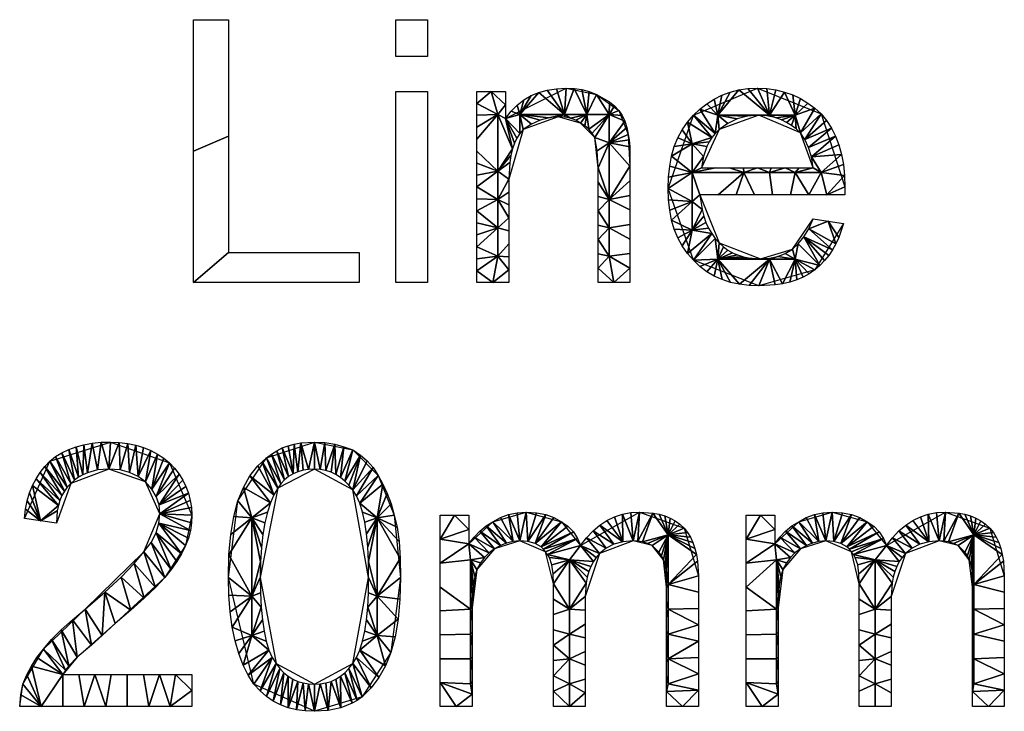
# Model space of a CAD drawing. Header units: millimetres. Extents: x -250 to 1250, y -565 to 125.
# Tile 1 of 4: x -95 to 91, y -565 to -434. Entities that reach past the tile are written whole.
import ezdxf

# ---------------------------------------------------------------- set-up
doc = ezdxf.new("R2010")
doc.units = ezdxf.units.MM
doc.header["$MEASUREMENT"] = 0
doc.layers.add('Default', color=18, linetype='Continuous', true_color=0x000000)

msp = doc.modelspace()

# ---------------------------------------------------------------- linework, layer by layer
at = {"layer": 'Default'}
for points in [[(-62.2, -484.19), (-62.2, -434.49), (-55.57, -434.49), (-55.57, -478.46), (-30.87, -478.46), (-30.87, -484.19), (-62.2, -484.19)], [(-23.95, -441.42), (-23.95, -434.49), (-17.92, -434.49), (-17.92, -441.42), (-23.95, -441.42)], [(-23.95, -484.19), (-23.95, -448.04), (-17.92, -448.04), (-17.92, -484.19), (-23.95, -484.19)], [(-8.58, -484.19), (-8.58, -448.04), (-3.16, -448.04), (-3.16, -453.16), (-3.16, -453.16), (8.28, -447.44), (14.01, -448.64), (18.22, -451.66), (20.03, -456.17), (20.33, -462.2), (20.33, -484.19), (14.31, -484.19), (14.31, -462.5), (14.31, -462.5), (13.7, -456.78), (10.99, -454.07), (6.78, -452.86), (0.15, -455.27), (-2.56, -464.61), (-2.56, -484.19), (-8.58, -484.19)], [(54.97, -472.14), (60.69, -473.04), (60.69, -473.04), (55.27, -481.78), (44.73, -484.79), (32.38, -479.97), (27.56, -466.42), (32.38, -452.56), (44.43, -447.44), (56.48, -452.26), (60.99, -466.11), (60.99, -467.62), (33.58, -467.62), (33.58, -467.62), (37.2, -476.66), (45.03, -479.67), (51.05, -477.86)], [(33.89, -462.5), (54.97, -462.5), (54.97, -462.5), (52.56, -455.87), (44.73, -452.56), (37.2, -455.27)], [(-62.5, -558.28), (-62.5, -564.31), (-95.03, -564.31), (-95.03, -564.31), (-94.43, -560.09), (-90.51, -553.46), (-82.68, -545.93), (-71.54, -535.09), (-68.52, -527.86), (-71.23, -521.84), (-78.16, -519.43), (-85.39, -522.14), (-88.1, -529.67), (-94.13, -528.77), (-94.13, -528.77), (-89.31, -517.92), (-77.86, -514.31), (-66.72, -518.22), (-62.5, -528.16), (-63.7, -533.89), (-67.62, -539.91), (-76.96, -548.64), (-84.19, -554.97), (-86.9, -558.28), (-62.5, -558.28)], [(-55.57, -539.91), (-53.77, -525.45), (-48.34, -517.32), (-39.31, -514.31), (-32.08, -515.81), (-27.26, -520.63), (-24.25, -528.16), (-23.04, -539.91), (-24.85, -554.07), (-30.27, -562.5), (-39.31, -565.21), (-50.75, -560.09)], [(-49.55, -539.91), (-46.54, -556.17), (-39.31, -560.09), (-32.08, -556.17), (-29.07, -539.91), (-32.08, -523.34), (-39.31, -519.43), (-46.23, -523.04)], [(-15.51, -564.31), (-15.51, -528.16), (-10.09, -528.16), (-10.09, -533.58), (-10.09, -533.58), (-5.57, -529.37), (0.75, -527.56), (7.38, -529.37), (10.99, -533.89), (22.14, -527.56), (30.57, -530.57), (33.28, -539.61), (33.28, -564.31), (27.26, -564.31), (27.26, -541.72), (27.26, -541.72), (26.66, -536.6), (24.55, -533.89), (20.93, -532.98), (14.61, -535.39), (11.9, -543.52), (11.9, -564.31), (5.87, -564.31), (5.87, -541.11), (5.87, -541.11), (4.37, -535.09), (-0.45, -532.98), (-5.27, -534.49), (-8.58, -538.4), (-9.49, -545.63), (-9.49, -564.31), (-15.51, -564.31)], [(42.32, -564.31), (42.32, -528.16), (47.74, -528.16), (47.74, -533.58), (47.74, -533.58), (52.26, -529.37), (58.58, -527.56), (65.21, -529.37), (68.83, -533.89), (79.97, -527.56), (88.4, -530.57), (91.11, -539.61), (91.11, -564.31), (85.09, -564.31), (85.09, -541.72), (85.09, -541.72), (84.49, -536.6), (82.38, -533.89), (78.77, -532.98), (72.44, -535.39), (69.73, -543.52), (69.73, -564.31), (63.7, -564.31), (63.7, -541.11), (63.7, -541.11), (62.2, -535.09), (57.38, -532.98), (52.56, -534.49), (49.25, -538.4), (48.34, -545.63), (48.34, -564.31), (42.32, -564.31)]]:
    msp.add_lwpolyline(points, close=True, dxfattribs=at)

# ---------------------------------------------------------------- meshes
mesh = msp.add_polyface(dxfattribs=at)
corners = [(-62.2, -484.19), (-62.2, -459.34), (-62.2, -434.49), (-55.57, -434.49), (-55.57, -456.48), (-55.57, -478.46), (-30.87, -478.46), (-30.87, -484.19)]
mesh.append_faces([[corners[k] for k in face] for face in [(1, 2, 3, 4), (0, 1, 4, 5), (5, 6, 7, 0)]])
mesh = msp.add_polyface(dxfattribs=at)
corners = [(-23.95, -434.49), (-23.95, -441.42), (-17.92, -434.49), (-17.92, -441.42)]
mesh.append_faces([[corners[k] for k in face] for face in [(3, 1, 0, 2)]])
mesh = msp.add_polyface(dxfattribs=at)
corners = [(-23.95, -448.04), (-23.95, -484.19), (-17.92, -448.04), (-17.92, -484.19)]
mesh.append_faces([[corners[k] for k in face] for face in [(3, 1, 0, 2)]])
mesh = msp.add_polyface(dxfattribs=at)
corners = [(-8.58, -484.19), (-8.58, -481.93), (-8.58, -479.67), (-8.58, -477.41), (-8.58, -475.15), (-8.58, -472.89), (-8.58, -470.63), (-8.58, -468.37), (-8.58, -466.11), (-8.58, -463.86), (-8.58, -461.6), (-8.58, -459.34), (-8.58, -457.08), (-8.58, -454.82), (-8.58, -452.56), (-8.58, -450.3), (-8.58, -448.04), (-5.87, -448.04), (-3.16, -448.04), (-3.16, -450.6), (-3.16, -453.16), (-2.1, -451.79), (-0.95, -450.62), (0.3, -449.63), (1.66, -448.83), (3.13, -448.22), (4.72, -447.78), (6.43, -447.53), (8.28, -447.44), (9.81, -447.5), (11.26, -447.7), (12.65, -448.08), (14.01, -448.64), (16.45, -450.04), (17.44, -450.8), (18.22, -451.66), (18.84, -452.62), (19.35, -453.69), (19.75, -454.88), (20.03, -456.17), (20.2, -457.2), (20.29, -458.51), (20.33, -462.2), (20.33, -464.95), (20.33, -467.7), (20.33, -470.44), (20.33, -473.19), (20.33, -475.94), (20.33, -478.69), (20.33, -481.44), (20.33, -484.19), (17.32, -484.19), (14.31, -484.19), (14.31, -481.48), (14.31, -478.77), (14.31, -476.05), (14.31, -473.34), (14.31, -470.63), (14.31, -467.92), (14.31, -465.21), (14.31, -462.5), (14.12, -459.3), (13.7, -456.78), (13.2, -455.93), (12.58, -455.2), (11.84, -454.57), (10.99, -454.07), (10.08, -453.5), (9.11, -453.12), (8.03, -452.92), (6.78, -452.86), (5.02, -453.03), (3.35, -453.5), (1.74, -454.26), (0.15, -455.27), (-0.48, -456.01), (-1.04, -456.86), (-1.5, -457.83), (-1.88, -458.92), (-2.18, -460.15), (-2.39, -461.5), (-2.56, -464.61), (-2.56, -467.06), (-2.56, -469.5), (-2.56, -471.95), (-2.56, -474.4), (-2.56, -476.84), (-2.56, -479.29), (-2.56, -481.74), (-2.56, -484.19), (-5.57, -484.19), (-4.66, -452.43), (-4.66, -463.14), (-0.45, -452.43), (7.98, -452.43), (-4.66, -468.49), (-4.66, -473.85), (-4.66, -479.2), (12.19, -452.43), (16.41, -452.43), (16.41, -457.78), (16.41, -468.49), (16.41, -473.85), (16.41, -479.2)]
mesh.append_faces([[corners[k] for k in face] for face in [(15, 16, 17, 17), (17, 91, 15, 15), (19, 91, 17, 17), (17, 18, 19, 19), (91, 13, 14, 14), (91, 12, 13, 13), (91, 92, 11, 12), (19, 20, 91, 91), (91, 78, 92, 92), (78, 79, 92, 92), (20, 78, 91, 91), (91, 14, 15, 15), (93, 20, 21, 21), (93, 22, 23, 23), (24, 93, 23, 23), (93, 75, 20, 20), (26, 94, 25, 25), (25, 93, 24, 24), (71, 72, 93, 93), (77, 78, 20, 20), (76, 77, 20, 20), (72, 73, 93, 93), (93, 74, 75, 75), (93, 73, 74, 74), (76, 20, 75, 75), (21, 22, 93, 93), (92, 9, 10, 10), (92, 8, 9, 9), (95, 6, 7, 7), (7, 8, 95, 95), (96, 5, 6, 6), (10, 11, 92, 92), (96, 4, 5, 5), (3, 97, 2, 2), (97, 90, 1, 1), (1, 90, 0, 0), (2, 97, 1, 1), (96, 3, 4, 4), (92, 95, 8, 8), (82, 95, 81, 81), (81, 95, 92, 92), (83, 95, 82, 82), (95, 83, 84, 84), (81, 92, 80, 80), (96, 95, 84, 84), (97, 96, 85, 86), (84, 85, 96, 96), (3, 96, 97, 97), (97, 86, 87, 87), (88, 89, 90, 90), (97, 87, 88, 88), (97, 88, 90, 90), (6, 95, 96, 96), (92, 79, 80, 80), (27, 94, 26, 26), (94, 27, 28, 28), (29, 94, 28, 28), (94, 70, 71, 71), (29, 98, 94, 94), (31, 98, 30, 30), (30, 98, 29, 29), (67, 68, 98, 98), (93, 94, 71, 71), (94, 69, 70, 70), (68, 94, 98, 98), (98, 66, 67, 67), (66, 98, 65, 65), (68, 69, 94, 94), (65, 98, 64, 64), (94, 93, 25, 25), (98, 32, 99, 99), (33, 99, 32, 32), (64, 98, 99, 99), (99, 34, 35, 35), (33, 34, 99, 99), (36, 99, 35, 35), (63, 64, 99, 99), (62, 63, 99, 99), (62, 99, 100, 100), (38, 100, 37, 37), (100, 99, 37, 37), (36, 37, 99, 99), (39, 100, 38, 38), (31, 32, 98, 98), (100, 60, 61, 61), (59, 60, 101, 101), (58, 59, 101, 101), (100, 101, 60, 60), (43, 101, 42, 42), (57, 58, 101, 101), (100, 61, 62, 62), (102, 56, 57, 57), (102, 55, 56, 56), (103, 53, 54, 54), (54, 55, 103, 103), (53, 51, 52, 52), (55, 102, 103, 103), (102, 57, 101, 101), (102, 101, 45, 46), (100, 41, 42, 42), (100, 42, 101, 101), (101, 43, 44, 44), (101, 44, 45, 45), (49, 51, 103, 103), (47, 102, 46, 46), (103, 102, 47, 48), (53, 103, 51, 51), (51, 49, 50, 50), (103, 48, 49, 49), (41, 100, 40, 40), (40, 100, 39, 39)]])
mesh = msp.add_polyface(dxfattribs=at)
corners = [(54.97, -472.14), (57.83, -472.59), (60.69, -473.04), (59.85, -475.64), (59.29, -476.84), (58.66, -477.97), (57.94, -479.04), (57.13, -480.03), (56.25, -480.94), (55.27, -481.78), (54.21, -482.51), (53.07, -483.14), (51.86, -483.66), (50.56, -484.07), (49.2, -484.39), (47.77, -484.62), (44.73, -484.79), (42.85, -484.72), (41.06, -484.5), (39.37, -484.14), (37.76, -483.62), (36.26, -482.95), (34.86, -482.12), (33.56, -481.13), (32.38, -479.97), (31.22, -478.67), (30.23, -477.26), (29.4, -475.73), (28.73, -474.1), (28.21, -472.35), (27.85, -470.48), (27.63, -468.51), (27.56, -466.42), (27.63, -464.23), (27.85, -462.18), (28.21, -460.26), (28.73, -458.47), (29.4, -456.81), (30.23, -455.28), (31.22, -453.86), (32.38, -452.56), (33.56, -451.39), (34.86, -450.36), (36.24, -449.48), (37.73, -448.76), (39.29, -448.19), (40.94, -447.77), (42.65, -447.52), (44.43, -447.44), (46.21, -447.52), (47.92, -447.77), (49.56, -448.17), (51.13, -448.72), (52.61, -449.41), (54, -450.24), (55.29, -451.19), (56.48, -452.26), (57.53, -453.56), (58.45, -454.97), (59.23, -456.51), (59.86, -458.17), (60.36, -459.96), (60.71, -461.87), (60.92, -463.93), (60.99, -466.11), (60.99, -467.62), (57.57, -467.62), (54.14, -467.62), (50.72, -467.62), (47.29, -467.62), (43.86, -467.62), (40.44, -467.62), (37.01, -467.62), (33.58, -467.62), (33.98, -470.39), (34.3, -471.64), (34.71, -472.82), (35.21, -473.9), (35.79, -474.91), (36.45, -475.82), (37.2, -476.66), (38, -477.39), (38.85, -478.02), (39.73, -478.54), (40.66, -478.95), (41.65, -479.27), (42.71, -479.49), (45.03, -479.67), (46.73, -479.56), (48.27, -479.22), (49.69, -478.65), (51.05, -477.86), (52.17, -476.84), (53.24, -475.56), (54.19, -474.01), (33.89, -462.5), (36.52, -462.5), (39.16, -462.5), (41.79, -462.5), (44.43, -462.5), (47.06, -462.5), (49.7, -462.5), (52.33, -462.5), (54.97, -462.5), (54.64, -460.41), (54.1, -458.62), (53.4, -457.12), (52.56, -455.87), (51.74, -455.13), (50.87, -454.47), (49.95, -453.9), (48.98, -453.43), (47.97, -453.05), (46.93, -452.78), (45.84, -452.62), (44.73, -452.56), (42.58, -452.73), (40.62, -453.24), (38.84, -454.09), (37.2, -455.27), (36.46, -455.98), (35.83, -456.74), (35.3, -457.56), (34.86, -458.43), (34.23, -460.35), (32.1, -457.95), (36.97, -452.51), (32.1, -463.39), (32.1, -468.84), (46.71, -452.51), (41.84, -463.39), (46.71, -463.39), (32.1, -474.28), (36.97, -479.72), (46.71, -479.72), (51.58, -452.51), (51.58, -463.39), (56.46, -463.39), (51.58, -479.72)]
mesh.append_faces([[corners[k] for k in face] for face in [(125, 38, 39, 39), (36, 37, 125, 125), (38, 125, 37, 37), (122, 125, 121, 121), (41, 120, 40, 40), (121, 125, 39, 39), (39, 40, 121, 121), (126, 41, 42, 42), (123, 125, 122, 122), (127, 33, 34, 34), (33, 127, 32, 32), (35, 127, 34, 34), (125, 124, 127, 127), (123, 124, 125, 125), (95, 127, 124, 124), (127, 35, 125, 125), (127, 128, 32, 32), (36, 125, 35, 35), (95, 96, 127, 127), (126, 44, 45, 45), (126, 120, 41, 41), (44, 126, 43, 43), (45, 46, 126, 126), (129, 47, 48, 48), (116, 117, 126, 126), (46, 47, 129, 129), (118, 126, 117, 117), (126, 119, 120, 120), (120, 121, 40, 40), (130, 98, 99, 99), (130, 99, 131, 131), (97, 98, 130, 130), (130, 127, 96, 97), (118, 119, 126, 126), (116, 126, 115, 115), (43, 126, 42, 42), (71, 72, 130, 130), (30, 31, 128, 128), (128, 31, 32, 32), (128, 29, 30, 30), (132, 29, 128, 128), (128, 73, 74, 74), (74, 75, 132, 132), (132, 128, 74, 74), (128, 127, 73, 73), (76, 132, 75, 75), (27, 132, 26, 26), (26, 132, 25, 25), (132, 27, 28, 28), (132, 78, 25, 25), (29, 132, 28, 28), (23, 24, 133, 133), (133, 22, 23, 23), (132, 77, 78, 78), (24, 25, 78, 78), (132, 76, 77, 77), (133, 79, 80, 80), (24, 79, 133, 133), (130, 70, 71, 71), (133, 82, 83, 83), (133, 81, 82, 82), (127, 130, 72, 73), (133, 80, 81, 81), (20, 21, 133, 133), (133, 21, 22, 22), (19, 20, 133, 133), (83, 84, 133, 133), (133, 18, 19, 19), (133, 134, 18, 18), (133, 86, 87, 87), (133, 87, 134, 134), (133, 85, 86, 86), (85, 133, 84, 84), (79, 24, 78, 78), (130, 131, 69, 70), (129, 126, 46, 46), (114, 115, 129, 129), (129, 115, 126, 126), (129, 49, 50, 50), (52, 135, 51, 51), (135, 129, 51, 51), (53, 135, 52, 52), (50, 51, 129, 129), (135, 111, 112, 112), (129, 113, 114, 114), (101, 131, 100, 100), (131, 99, 100, 100), (112, 129, 135, 135), (135, 109, 110, 110), (110, 111, 135, 135), (112, 113, 129, 129), (131, 101, 136, 136), (108, 109, 135, 135), (54, 55, 135, 135), (135, 107, 108, 108), (135, 55, 107, 107), (53, 54, 135, 135), (106, 107, 56, 56), (106, 57, 58, 58), (56, 57, 106, 106), (107, 55, 56, 56), (59, 105, 58, 58), (105, 106, 58, 58), (103, 136, 102, 102), (136, 101, 102, 102), (104, 60, 61, 61), (103, 104, 137, 137), (104, 61, 137, 137), (136, 103, 137, 137), (59, 104, 105, 105), (59, 60, 104, 104), (61, 62, 137, 137), (131, 136, 68, 69), (134, 88, 89, 89), (89, 90, 138, 138), (138, 91, 92, 92), (138, 92, 8, 8), (138, 90, 91, 91), (134, 16, 17, 17), (134, 87, 88, 88), (134, 15, 16, 16), (134, 89, 138, 138), (18, 134, 17, 17), (12, 138, 11, 11), (138, 10, 11, 11), (14, 134, 138, 138), (12, 13, 138, 138), (15, 134, 14, 14), (14, 138, 13, 13), (93, 8, 92, 92), (66, 67, 137, 137), (136, 67, 68, 68), (66, 137, 63, 63), (64, 65, 66, 66), (94, 0, 1, 1), (63, 64, 66, 66), (63, 137, 62, 62), (2, 3, 1, 1), (138, 8, 9, 9), (8, 93, 7, 7), (9, 10, 138, 138), (93, 94, 5, 5), (4, 5, 94, 94), (93, 6, 7, 7), (93, 5, 6, 6), (4, 94, 1, 1), (4, 1, 3, 3), (137, 67, 136, 136), (48, 49, 129, 129)]])
mesh = msp.add_polyface(dxfattribs=at)
corners = [(-62.5, -558.28), (-62.5, -561.3), (-62.5, -564.31), (-66.57, -564.31), (-70.63, -564.31), (-74.7, -564.31), (-78.77, -564.31), (-82.83, -564.31), (-86.9, -564.31), (-90.96, -564.31), (-95.03, -564.31), (-94.84, -562.09), (-94.43, -560.09), (-93.69, -558.33), (-92.81, -556.66), (-91.76, -555.05), (-90.51, -553.46), (-88.99, -551.65), (-87.16, -549.81), (-85.05, -547.92), (-82.68, -545.93), (-78.95, -542.71), (-75.87, -539.83), (-73.4, -537.29), (-71.54, -535.09), (-70.18, -533.28), (-69.24, -531.48), (-68.7, -529.67), (-68.52, -527.86), (-68.69, -526.16), (-69.2, -524.62), (-70.05, -523.2), (-71.23, -521.84), (-72.66, -520.83), (-74.25, -520.07), (-76.06, -519.59), (-78.16, -519.43), (-80.31, -519.6), (-82.23, -520.11), (-83.1, -520.49), (-83.92, -520.95), (-84.69, -521.5), (-85.39, -522.14), (-86.03, -522.85), (-86.58, -523.61), (-87.04, -524.44), (-87.42, -525.34), (-87.72, -526.31), (-87.93, -527.35), (-88.1, -529.67), (-91.11, -529.22), (-94.13, -528.77), (-93.94, -527.03), (-93.63, -525.42), (-93.18, -523.93), (-92.62, -522.55), (-91.94, -521.27), (-91.16, -520.08), (-90.28, -518.97), (-89.31, -517.92), (-88.23, -517.07), (-87.05, -516.34), (-85.77, -515.72), (-84.38, -515.21), (-82.89, -514.82), (-81.3, -514.53), (-79.63, -514.36), (-77.86, -514.31), (-76.2, -514.38), (-74.6, -514.58), (-73.06, -514.91), (-71.61, -515.36), (-70.24, -515.93), (-68.97, -516.59), (-67.79, -517.36), (-66.72, -518.22), (-65.76, -519.27), (-64.91, -520.37), (-64.19, -521.53), (-63.59, -522.74), (-63.12, -524.01), (-62.78, -525.34), (-62.57, -526.72), (-62.5, -528.16), (-62.56, -529.57), (-62.76, -531.02), (-63.14, -532.48), (-63.7, -533.89), (-64.44, -535.42), (-65.32, -536.9), (-66.37, -538.38), (-67.62, -539.91), (-69.38, -541.78), (-71.5, -543.83), (-74.02, -546.09), (-76.96, -548.64), (-79.44, -550.9), (-81.48, -552.71), (-84.19, -554.97), (-85.77, -556.63), (-86.39, -557.43), (-86.9, -558.28), (-83.85, -558.28), (-80.8, -558.28), (-77.75, -558.28), (-74.7, -558.28), (-71.65, -558.28), (-68.6, -558.28), (-65.55, -558.28)]
mesh.append_faces([[corners[k] for k in face] for face in [(56, 57, 46, 46), (46, 57, 45, 45), (58, 59, 44, 44), (45, 57, 58, 58), (60, 43, 59, 59), (52, 53, 50, 50), (53, 54, 50, 50), (55, 56, 47, 47), (46, 47, 56, 56), (50, 55, 47, 47), (50, 54, 55, 55), (48, 50, 47, 47), (42, 60, 61, 61), (62, 63, 40, 40), (63, 64, 39, 39), (37, 65, 66, 66), (65, 37, 38, 38), (64, 65, 38, 38), (64, 38, 39, 39), (44, 45, 58, 58), (43, 44, 59, 59), (63, 39, 40, 40), (41, 42, 61, 61), (62, 40, 41, 41), (43, 60, 42, 42), (62, 41, 61, 61), (50, 51, 52, 52), (16, 101, 15, 15), (50, 48, 49, 49), (16, 17, 100, 100), (11, 9, 10, 10), (12, 9, 11, 11), (101, 9, 14, 14), (12, 13, 9, 9), (14, 9, 13, 13), (15, 101, 14, 14), (99, 17, 18, 18), (99, 18, 98, 98), (17, 99, 100, 100), (97, 98, 19, 19), (96, 20, 21, 21), (20, 96, 97, 97), (19, 20, 97, 97), (101, 102, 7, 8), (100, 101, 16, 16), (9, 101, 8, 8), (7, 102, 103, 103), (103, 6, 7, 7), (104, 6, 103, 103), (95, 96, 21, 21), (18, 19, 98, 98), (36, 37, 66, 66), (67, 68, 36, 36), (68, 69, 35, 35), (71, 33, 70, 70), (34, 69, 70, 70), (72, 33, 71, 71), (68, 35, 36, 36), (69, 34, 35, 35), (72, 32, 33, 33), (31, 75, 30, 30), (73, 31, 32, 32), (33, 34, 70, 70), (72, 73, 32, 32), (66, 67, 36, 36), (75, 31, 74, 74), (76, 30, 75, 75), (29, 30, 77, 77), (29, 77, 78, 78), (30, 76, 77, 77), (79, 29, 78, 78), (28, 29, 80, 80), (79, 80, 29, 29), (81, 28, 80, 80), (28, 82, 83, 83), (83, 84, 28, 28), (82, 28, 81, 81), (85, 28, 84, 84), (73, 74, 31, 31), (92, 23, 24, 24), (93, 22, 23, 23), (25, 91, 24, 24), (92, 93, 23, 23), (90, 25, 26, 26), (24, 91, 92, 92), (94, 22, 93, 93), (104, 105, 5, 6), (4, 5, 105, 106), (106, 107, 4, 4), (95, 21, 94, 94), (94, 21, 22, 22), (26, 89, 90, 90), (89, 26, 88, 88), (25, 90, 91, 91), (27, 86, 87, 87), (87, 88, 27, 27), (86, 27, 85, 85), (85, 27, 28, 28), (108, 3, 107, 107), (4, 107, 3, 3), (1, 108, 0, 0), (1, 2, 3, 3), (108, 1, 3, 3), (27, 88, 26, 26)]])
mesh = msp.add_polyface(dxfattribs=at)
corners = [(-55.57, -539.91), (-55.46, -535.62), (-55.12, -531.78), (-54.56, -528.39), (-53.77, -525.45), (-52.75, -522.91), (-51.51, -520.71), (-50.04, -518.84), (-49.22, -518.04), (-48.34, -517.32), (-47.41, -516.58), (-46.42, -515.96), (-45.38, -515.44), (-44.28, -515.02), (-43.12, -514.7), (-41.91, -514.48), (-39.31, -514.31), (-37.33, -514.42), (-35.47, -514.72), (-33.72, -515.2), (-32.08, -515.81), (-30.61, -516.78), (-29.33, -517.88), (-28.22, -519.16), (-27.26, -520.63), (-26.36, -522.28), (-25.53, -524.06), (-24.8, -526.01), (-24.25, -528.16), (-23.68, -530.42), (-23.31, -533.13), (-23.1, -536.3), (-23.04, -539.91), (-23.16, -544.03), (-23.49, -547.78), (-24.06, -551.13), (-24.85, -554.07), (-25.87, -556.61), (-27.11, -558.85), (-28.58, -560.8), (-30.27, -562.5), (-31.2, -563.14), (-32.19, -563.69), (-34.34, -564.53), (-36.71, -565.04), (-39.31, -565.21), (-41.06, -565.14), (-42.71, -564.92), (-44.25, -564.54), (-45.71, -564.01), (-47.08, -563.3), (-48.37, -562.42), (-49.59, -561.35), (-50.75, -560.09), (-51.82, -558.4), (-52.78, -556.47), (-53.6, -554.31), (-54.29, -551.92), (-54.84, -549.29), (-55.24, -546.41), (-55.49, -543.28), (-49.55, -539.91), (-49.51, -542.83), (-49.37, -545.5), (-49.15, -547.92), (-48.83, -550.08), (-48.42, -551.98), (-47.9, -553.63), (-47.27, -555.03), (-46.54, -556.17), (-45.83, -557.12), (-45.07, -557.93), (-44.25, -558.6), (-43.37, -559.15), (-42.44, -559.57), (-41.45, -559.86), (-40.41, -560.03), (-39.31, -560.09), (-38.21, -560.03), (-37.16, -559.86), (-36.17, -559.57), (-35.24, -559.15), (-34.37, -558.6), (-33.55, -557.93), (-32.78, -557.12), (-32.08, -556.17), (-31.34, -555.03), (-30.72, -553.63), (-30.2, -551.98), (-29.78, -550.08), (-29.46, -547.92), (-29.24, -545.5), (-29.11, -542.83), (-29.07, -539.91), (-29.11, -536.89), (-29.24, -534.14), (-29.46, -531.68), (-29.78, -529.48), (-30.2, -527.55), (-30.72, -525.89), (-31.34, -524.49), (-32.08, -523.34), (-32.78, -522.48), (-33.55, -521.71), (-34.37, -521.05), (-35.24, -520.48), (-36.17, -520.03), (-37.16, -519.7), (-38.21, -519.5), (-39.31, -519.43), (-40.41, -519.48), (-41.45, -519.65), (-42.43, -519.94), (-43.34, -520.33), (-44.18, -520.84), (-44.94, -521.46), (-45.63, -522.2), (-46.23, -523.04), (-46.98, -524.3), (-47.64, -525.8), (-48.21, -527.56), (-48.68, -529.56), (-49.06, -531.79), (-49.33, -534.27), (-49.49, -536.97), (-51.16, -528.63), (-51.16, -543.47), (-51.16, -550.89), (-27.46, -528.63), (-27.46, -543.47), (-27.46, -550.89)]
mesh.append_faces([[corners[k] for k in face] for face in [(5, 125, 4, 4), (3, 4, 125, 125), (125, 5, 119, 119), (8, 118, 7, 7), (119, 5, 6, 6), (6, 7, 118, 118), (117, 8, 9, 9), (125, 119, 120, 120), (1, 2, 125, 125), (3, 125, 2, 2), (126, 1, 125, 125), (124, 125, 123, 123), (125, 121, 122, 122), (126, 124, 61, 61), (125, 122, 123, 123), (121, 125, 120, 120), (124, 126, 125, 125), (11, 12, 114, 114), (10, 11, 115, 115), (13, 113, 12, 12), (15, 112, 14, 14), (15, 110, 111, 111), (110, 15, 16, 16), (113, 13, 14, 14), (15, 111, 112, 112), (116, 117, 9, 9), (118, 119, 6, 6), (117, 118, 8, 8), (14, 112, 113, 113), (11, 114, 115, 115), (12, 113, 114, 114), (115, 116, 10, 10), (9, 10, 116, 116), (59, 60, 126, 126), (126, 60, 0, 0), (126, 58, 59, 59), (127, 58, 126, 126), (126, 61, 62, 62), (127, 126, 63, 63), (126, 62, 63, 63), (1, 126, 0, 0), (63, 64, 127, 127), (56, 127, 55, 55), (54, 55, 67, 67), (127, 56, 57, 57), (53, 54, 68, 68), (58, 127, 57, 57), (53, 68, 52, 52), (127, 65, 66, 66), (67, 55, 127, 127), (127, 64, 65, 65), (67, 68, 54, 54), (52, 69, 51, 51), (68, 69, 52, 52), (50, 70, 71, 71), (48, 72, 73, 73), (49, 71, 72, 72), (51, 69, 70, 70), (49, 50, 71, 71), (72, 48, 49, 49), (70, 50, 51, 51), (47, 74, 75, 75), (47, 75, 46, 46), (76, 46, 75, 75), (45, 46, 76, 76), (48, 74, 47, 47), (74, 48, 73, 73), (66, 67, 127, 127), (108, 16, 17, 17), (16, 108, 109, 109), (108, 17, 107, 107), (110, 16, 109, 109), (106, 107, 18, 18), (20, 104, 19, 19), (105, 18, 19, 19), (17, 18, 107, 107), (18, 105, 106, 106), (20, 103, 104, 104), (104, 105, 19, 19), (102, 21, 101, 101), (100, 24, 99, 99), (23, 100, 101, 101), (21, 102, 103, 103), (21, 103, 20, 20), (22, 23, 101, 101), (99, 24, 25, 25), (24, 100, 23, 23), (21, 22, 101, 101), (99, 128, 98, 98), (128, 25, 26, 26), (128, 99, 25, 25), (27, 128, 26, 26), (128, 96, 97, 97), (94, 95, 128, 128), (95, 96, 128, 128), (29, 128, 28, 28), (27, 28, 128, 128), (129, 31, 32, 32), (29, 30, 128, 128), (31, 128, 30, 30), (128, 97, 98, 98), (129, 128, 31, 31), (42, 82, 83, 83), (43, 80, 81, 81), (81, 82, 43, 43), (86, 39, 85, 85), (40, 41, 84, 84), (40, 84, 85, 85), (41, 83, 84, 84), (44, 45, 78, 78), (76, 77, 45, 45), (78, 45, 77, 77), (44, 78, 79, 79), (43, 44, 80, 80), (44, 79, 80, 80), (82, 42, 43, 43), (42, 83, 41, 41), (38, 86, 87, 87), (129, 92, 93, 93), (91, 130, 90, 90), (91, 92, 129, 129), (33, 129, 32, 32), (129, 93, 94, 94), (129, 33, 34, 34), (129, 130, 91, 91), (94, 128, 129, 129), (34, 130, 129, 129), (39, 86, 38, 38), (39, 40, 85, 85), (130, 88, 89, 89), (88, 130, 87, 87), (36, 130, 35, 35), (90, 130, 89, 89), (37, 38, 87, 87), (36, 37, 130, 130), (37, 87, 130, 130), (130, 34, 35, 35)]])
mesh = msp.add_polyface(dxfattribs=at)
corners = [(-15.51, -564.31), (-15.51, -559.79), (-15.51, -555.27), (-15.51, -550.75), (-15.51, -546.23), (-15.51, -541.72), (-15.51, -537.2), (-15.51, -532.68), (-15.51, -528.16), (-12.8, -528.16), (-10.09, -528.16), (-10.09, -530.87), (-10.09, -533.58), (-9.13, -532.29), (-8.06, -531.14), (-6.87, -530.15), (-5.57, -529.37), (-4.16, -528.58), (-2.64, -528.01), (-1, -527.67), (0.75, -527.56), (2.68, -527.67), (4.41, -528.01), (5.96, -528.58), (7.38, -529.37), (8.62, -530.2), (9.64, -531.29), (10.43, -532.54), (10.99, -533.89), (12.15, -532.4), (13.37, -531.12), (14.65, -530.03), (16, -529.14), (17.42, -528.45), (18.91, -527.96), (20.49, -527.66), (22.14, -527.56), (24.68, -527.73), (25.84, -527.96), (26.92, -528.28), (27.93, -528.69), (28.87, -529.21), (29.75, -529.84), (30.57, -530.57), (31.21, -531.41), (31.76, -532.32), (32.22, -533.33), (32.61, -534.41), (32.9, -535.58), (33.11, -536.84), (33.28, -539.61), (33.28, -542.7), (33.28, -545.78), (33.28, -548.87), (33.28, -551.96), (33.28, -555.05), (33.28, -558.13), (33.28, -561.22), (33.28, -564.31), (30.27, -564.31), (27.26, -564.31), (27.26, -561.48), (27.26, -558.66), (27.26, -555.84), (27.26, -553.01), (27.26, -550.19), (27.26, -547.36), (27.26, -544.54), (27.26, -541.72), (27.18, -538.59), (27, -537.44), (26.66, -536.6), (26.33, -535.79), (25.83, -535.13), (24.55, -533.89), (23.64, -533.49), (22.74, -533.21), (21.84, -533.04), (20.93, -532.98), (19.01, -533.15), (17.32, -533.62), (15.85, -534.38), (14.61, -535.39), (13.97, -536.11), (13.42, -536.92), (12.96, -537.81), (12.58, -538.78), (12.28, -539.84), (12.07, -540.98), (11.9, -543.52), (11.9, -546.12), (11.9, -548.72), (11.9, -551.32), (11.9, -553.92), (11.9, -556.51), (11.9, -559.11), (11.9, -561.71), (11.9, -564.31), (8.89, -564.31), (5.87, -564.31), (5.87, -561.41), (5.87, -558.51), (5.87, -555.61), (5.87, -552.71), (5.87, -549.81), (5.87, -546.91), (5.87, -544.01), (5.87, -541.11), (5.81, -539.2), (5.57, -537.54), (5.11, -536.16), (4.78, -535.58), (4.37, -535.09), (3.99, -534.57), (3.53, -534.13), (2.41, -533.47), (1.06, -533.1), (-0.45, -532.98), (-1.76, -533.09), (-2.97, -533.4), (-4.14, -533.87), (-5.27, -534.49), (-6.3, -535.23), (-7.15, -536.11), (-7.9, -537.16), (-8.58, -538.4), (-8.98, -539.74), (-9.26, -541.45), (-9.43, -543.44), (-9.49, -545.63), (-9.49, -547.97), (-9.49, -550.3), (-9.49, -552.64), (-9.49, -554.97), (-9.49, -557.3), (-9.49, -559.64), (-9.49, -561.97), (-9.49, -564.31), (-12.5, -564.31), (-9.78, -536.56), (8.89, -536.56), (-9.78, -545.93), (-9.78, -550.62), (-9.78, -555.3), (-9.78, -559.99), (8.89, -545.93), (8.89, -550.62), (8.89, -555.3), (8.89, -559.99), (27.55, -531.88), (27.55, -541.25), (27.55, -545.93), (27.55, -550.62), (27.55, -555.3), (27.55, -559.99)]
mesh.append_faces([[corners[k] for k in face] for face in [(9, 7, 8, 8), (9, 10, 11, 11), (9, 11, 7, 7), (15, 16, 119, 119), (15, 120, 14, 14), (121, 13, 14, 14), (118, 119, 16, 16), (6, 7, 12, 12), (12, 7, 11, 11), (127, 139, 126, 126), (12, 139, 6, 6), (139, 123, 124, 124), (139, 124, 125, 125), (123, 139, 12, 12), (120, 121, 14, 14), (12, 122, 123, 123), (13, 122, 12, 12), (121, 122, 13, 13), (15, 119, 120, 120), (118, 16, 17, 17), (117, 19, 20, 20), (118, 18, 117, 117), (19, 117, 18, 18), (116, 117, 20, 20), (22, 116, 21, 21), (115, 23, 24, 24), (22, 23, 115, 115), (21, 116, 20, 20), (25, 114, 24, 24), (114, 115, 24, 24), (26, 113, 114, 114), (115, 116, 22, 22), (28, 140, 111, 111), (109, 110, 140, 140), (111, 140, 110, 110), (108, 109, 140, 140), (27, 112, 113, 113), (112, 27, 111, 111), (114, 25, 26, 26), (17, 18, 118, 118), (129, 141, 128, 128), (5, 141, 4, 4), (141, 142, 3, 4), (142, 141, 130, 131), (132, 142, 131, 131), (143, 142, 132, 133), (129, 130, 141, 141), (139, 141, 5, 6), (142, 143, 2, 3), (1, 2, 143, 144), (0, 1, 138, 138), (1, 136, 138, 138), (144, 143, 134, 135), (138, 136, 137, 137), (135, 136, 144, 144), (144, 136, 1, 1), (133, 134, 143, 143), (141, 139, 128, 128), (127, 128, 139, 139), (106, 107, 145, 145), (104, 105, 145, 146), (106, 145, 105, 105), (107, 108, 140, 140), (107, 140, 145, 145), (147, 101, 102, 102), (148, 100, 101, 101), (102, 103, 147, 147), (147, 148, 101, 101), (147, 146, 92, 93), (99, 100, 98, 98), (98, 100, 148, 148), (96, 98, 148, 148), (148, 147, 94, 95), (146, 147, 103, 103), (103, 104, 146, 146), (146, 145, 90, 91), (126, 139, 125, 125), (87, 88, 140, 140), (30, 81, 29, 29), (31, 80, 30, 30), (35, 78, 34, 34), (34, 79, 33, 33), (79, 32, 33, 33), (31, 32, 79, 79), (35, 36, 78, 78), (27, 28, 111, 111), (82, 28, 29, 29), (28, 83, 84, 84), (28, 82, 83, 83), (140, 84, 85, 85), (36, 77, 78, 78), (82, 29, 81, 81), (80, 81, 30, 30), (79, 80, 31, 31), (79, 34, 78, 78), (77, 36, 37, 37), (28, 84, 140, 140), (149, 37, 38, 38), (149, 39, 40, 40), (41, 149, 40, 40), (38, 39, 149, 149), (76, 37, 149, 149), (42, 43, 149, 149), (44, 45, 149, 149), (44, 149, 43, 43), (42, 149, 41, 41), (46, 149, 45, 45), (75, 76, 149, 149), (73, 74, 149, 149), (72, 73, 149, 149), (75, 149, 74, 74), (49, 150, 48, 48), (70, 71, 149, 149), (71, 72, 149, 149), (48, 149, 47, 47), (149, 46, 47, 47), (77, 37, 76, 76), (49, 50, 150, 150), (86, 87, 140, 140), (88, 145, 140, 140), (88, 89, 145, 145), (150, 68, 69, 69), (67, 68, 150, 151), (149, 69, 70, 70), (86, 140, 85, 85), (95, 96, 148, 148), (96, 97, 98, 98), (92, 146, 91, 91), (93, 94, 147, 147), (151, 152, 65, 66), (66, 67, 151, 151), (90, 145, 89, 89), (151, 52, 53, 53), (152, 54, 153, 153), (152, 64, 65, 65), (54, 55, 153, 153), (64, 152, 153, 153), (151, 150, 51, 52), (150, 50, 51, 51), (151, 53, 152, 152), (152, 53, 54, 54), (150, 69, 149, 149), (62, 63, 153, 154), (64, 153, 63, 63), (62, 154, 61, 61), (61, 59, 60, 60), (55, 56, 153, 153), (57, 154, 56, 56), (58, 59, 57, 57), (57, 59, 61, 61), (154, 57, 61, 61), (154, 153, 56, 56), (149, 48, 150, 150), (27, 113, 26, 26)]])
mesh = msp.add_polyface(dxfattribs=at)
corners = [(42.32, -564.31), (42.32, -559.79), (42.32, -555.27), (42.32, -550.75), (42.32, -546.23), (42.32, -541.72), (42.32, -537.2), (42.32, -532.68), (42.32, -528.16), (45.03, -528.16), (47.74, -528.16), (47.74, -530.87), (47.74, -533.58), (48.7, -532.29), (49.77, -531.14), (50.96, -530.15), (52.26, -529.37), (53.67, -528.58), (55.2, -528.01), (56.83, -527.67), (58.58, -527.56), (60.51, -527.67), (62.24, -528.01), (63.79, -528.58), (65.21, -529.37), (66.45, -530.2), (67.47, -531.29), (68.26, -532.54), (68.83, -533.89), (69.98, -532.4), (71.2, -531.12), (72.48, -530.03), (73.83, -529.14), (75.25, -528.45), (76.75, -527.96), (78.32, -527.66), (79.97, -527.56), (82.52, -527.73), (83.67, -527.96), (84.75, -528.28), (85.76, -528.69), (86.7, -529.21), (87.58, -529.84), (88.4, -530.57), (89.04, -531.41), (89.59, -532.32), (90.06, -533.33), (90.44, -534.41), (90.73, -535.58), (90.95, -536.84), (91.11, -539.61), (91.11, -542.7), (91.11, -545.78), (91.11, -548.87), (91.11, -551.96), (91.11, -555.05), (91.11, -558.13), (91.11, -561.22), (91.11, -564.31), (88.1, -564.31), (85.09, -564.31), (85.09, -561.48), (85.09, -558.66), (85.09, -555.84), (85.09, -553.01), (85.09, -550.19), (85.09, -547.36), (85.09, -544.54), (85.09, -541.72), (85.02, -538.59), (84.84, -537.44), (84.49, -536.6), (84.16, -535.79), (83.66, -535.13), (82.38, -533.89), (81.48, -533.49), (80.57, -533.21), (79.67, -533.04), (78.77, -532.98), (76.84, -533.15), (75.15, -533.62), (73.68, -534.38), (72.44, -535.39), (71.8, -536.11), (71.25, -536.92), (70.79, -537.81), (70.41, -538.78), (70.11, -539.84), (69.9, -540.98), (69.73, -543.52), (69.73, -546.12), (69.73, -548.72), (69.73, -551.32), (69.73, -553.92), (69.73, -556.51), (69.73, -559.11), (69.73, -561.71), (69.73, -564.31), (66.72, -564.31), (63.7, -564.31), (63.7, -561.41), (63.7, -558.51), (63.7, -555.61), (63.7, -552.71), (63.7, -549.81), (63.7, -546.91), (63.7, -544.01), (63.7, -541.11), (63.64, -539.2), (63.4, -537.54), (62.94, -536.16), (62.61, -535.58), (62.2, -535.09), (61.82, -534.57), (61.36, -534.13), (60.24, -533.47), (58.89, -533.1), (57.38, -532.98), (56.08, -533.09), (54.86, -533.4), (53.69, -533.87), (52.56, -534.49), (51.53, -535.23), (50.68, -536.11), (49.93, -537.16), (49.25, -538.4), (48.85, -539.74), (48.57, -541.45), (48.4, -543.44), (48.34, -545.63), (48.34, -547.97), (48.34, -550.3), (48.34, -552.64), (48.34, -554.97), (48.34, -557.3), (48.34, -559.64), (48.34, -561.97), (48.34, -564.31), (45.33, -564.31), (48.05, -536.56), (66.72, -536.56), (48.05, -545.93), (48.05, -550.62), (48.05, -555.3), (48.05, -559.99), (66.72, -545.93), (66.72, -550.62), (66.72, -555.3), (66.72, -559.99), (85.38, -531.88), (85.38, -541.25), (85.38, -545.93), (85.38, -550.62), (85.38, -555.3), (85.38, -559.99)]
mesh.append_faces([[corners[k] for k in face] for face in [(9, 7, 8, 8), (9, 10, 11, 11), (9, 11, 7, 7), (15, 16, 119, 119), (15, 120, 14, 14), (121, 13, 14, 14), (118, 119, 16, 16), (6, 7, 12, 12), (12, 7, 11, 11), (127, 139, 126, 126), (12, 139, 6, 6), (139, 123, 124, 124), (139, 124, 125, 125), (123, 139, 12, 12), (120, 121, 14, 14), (12, 122, 123, 123), (13, 122, 12, 12), (121, 122, 13, 13), (15, 119, 120, 120), (118, 16, 17, 17), (117, 19, 20, 20), (118, 18, 117, 117), (19, 117, 18, 18), (116, 117, 20, 20), (22, 116, 21, 21), (115, 23, 24, 24), (22, 23, 115, 115), (21, 116, 20, 20), (25, 114, 24, 24), (114, 115, 24, 24), (26, 113, 114, 114), (115, 116, 22, 22), (28, 140, 111, 111), (109, 110, 140, 140), (111, 140, 110, 110), (108, 109, 140, 140), (27, 112, 113, 113), (112, 27, 111, 111), (114, 25, 26, 26), (17, 18, 118, 118), (129, 141, 128, 128), (5, 141, 4, 4), (141, 142, 3, 4), (142, 141, 130, 131), (132, 142, 131, 131), (143, 142, 132, 133), (129, 130, 141, 141), (5, 139, 141, 141), (142, 143, 2, 3), (1, 2, 143, 144), (0, 1, 138, 138), (1, 136, 138, 138), (144, 143, 134, 135), (136, 144, 135, 135), (1, 144, 136, 136), (133, 134, 143, 143), (137, 138, 136, 136), (141, 139, 128, 128), (127, 128, 139, 139), (139, 5, 6, 6), (106, 107, 145, 145), (104, 105, 145, 146), (106, 145, 105, 105), (107, 108, 140, 140), (107, 140, 145, 145), (147, 102, 103, 103), (101, 148, 100, 100), (147, 101, 102, 102), (147, 148, 101, 101), (147, 146, 92, 93), (99, 100, 148, 98), (98, 148, 96, 97), (148, 147, 94, 95), (146, 147, 103, 103), (146, 103, 104, 104), (146, 145, 90, 91), (126, 139, 125, 125), (87, 88, 140, 140), (30, 81, 29, 29), (31, 80, 30, 30), (35, 78, 34, 34), (34, 79, 33, 33), (79, 32, 33, 33), (31, 32, 79, 79), (35, 36, 78, 78), (27, 28, 111, 111), (82, 28, 29, 29), (28, 83, 84, 84), (28, 82, 83, 83), (140, 84, 85, 85), (36, 77, 78, 78), (82, 29, 81, 81), (80, 81, 30, 30), (79, 80, 31, 31), (79, 34, 78, 78), (77, 36, 37, 37), (28, 84, 140, 140), (149, 37, 38, 38), (149, 39, 40, 40), (41, 149, 40, 40), (38, 39, 149, 149), (76, 37, 149, 149), (42, 43, 149, 149), (44, 45, 149, 149), (44, 149, 43, 43), (42, 149, 41, 41), (46, 149, 45, 45), (75, 76, 149, 149), (73, 74, 149, 149), (72, 73, 149, 149), (75, 149, 74, 74), (49, 150, 48, 48), (70, 71, 149, 149), (71, 72, 149, 149), (48, 149, 47, 47), (149, 46, 47, 47), (77, 37, 76, 76), (49, 50, 150, 150), (86, 87, 140, 140), (88, 145, 140, 140), (88, 89, 145, 145), (150, 68, 69, 69), (67, 68, 150, 151), (149, 69, 70, 70), (86, 140, 85, 85), (93, 94, 147, 147), (91, 92, 146, 146), (151, 152, 65, 66), (95, 96, 148, 148), (66, 67, 151, 151), (89, 90, 145, 145), (151, 150, 51, 52), (149, 150, 69, 69), (64, 65, 152, 152), (52, 53, 151, 151), (54, 55, 153, 152), (150, 50, 51, 51), (152, 53, 54, 54), (151, 53, 152, 152), (64, 152, 153, 153), (62, 63, 153, 154), (64, 153, 63, 63), (62, 154, 61, 61), (61, 59, 60, 60), (55, 56, 153, 153), (57, 154, 56, 56), (58, 59, 57, 57), (57, 59, 61, 61), (154, 57, 61, 61), (154, 153, 56, 56), (149, 48, 150, 150), (27, 113, 26, 26)]])

doc.saveas('drawing.dxf')
